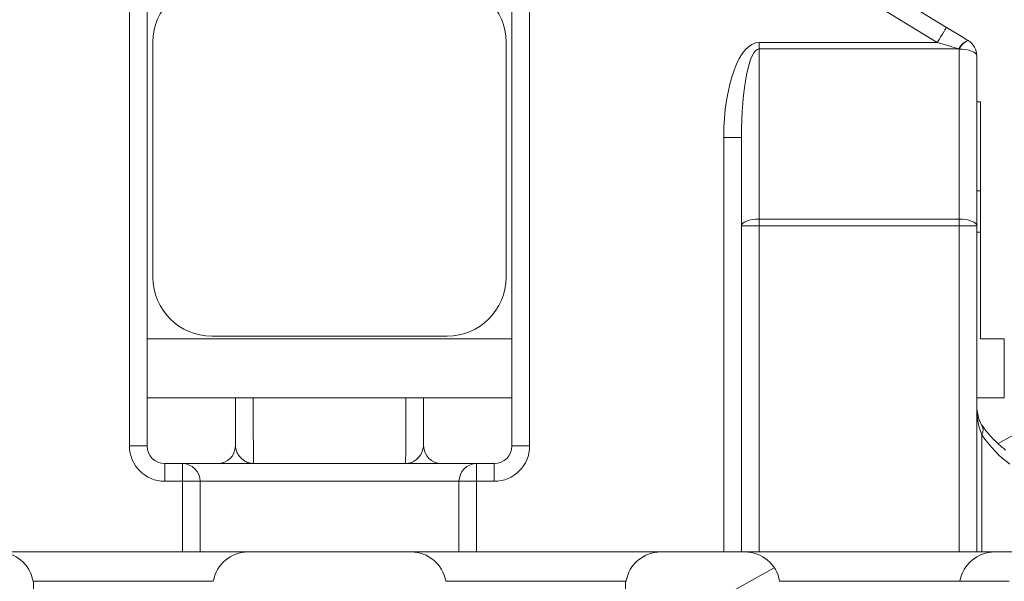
# Model space of a CAD drawing. Header units: millimetres. Extents: x 666 to 1382, y 1052 to 2543.
# Tile 9 of 12: x 971 to 1139, y 2050 to 2145. Entities that reach past the tile are written whole.
import ezdxf

# ---------------------------------------------------------------- set-up
doc = ezdxf.new("R2010")
doc.units = ezdxf.units.MM

msp = doc.modelspace()

# ---------------------------------------------------------------- linework, layer by layer
at = {"color": 7, "linetype": 'Continuous', "lineweight": 15}
for p, q in [((1085.02, 2170.93), (1129.29, 2143.92)), ((1127.72, 2141.35), (1083.46, 2168.36)), ((990.02, 2072.57), (990.02, 2156.58)), ((993.03, 2156.58), (993.03, 2072.57)), ((1055.21, 2072.57), (1055.21, 2156.58)), ((1058.22, 2156.58), (1058.22, 2072.57)), ((994.03, 2141.43), (994.03, 2101.31)), ((1054.21, 2101.31), (1054.21, 2141.43)), ((1097.34, 2141.35), (1097.34, 2140.24)), ((1097.34, 2141.35), (1127.72, 2141.35)), ((1097.34, 2140.24), (1097.34, 2111.22)), ((1131.39, 2140.24), (1097.34, 2140.24)), ((1131.44, 2140.2), (1131.39, 2140.24)), ((1131.44, 2111.22), (1131.44, 2140.2)), ((1132.95, 2141.69), (1133.01, 2141.65)), ((1134.45, 2139.08), (1134.45, 2110.1)), ((1135.11, 2131.2), (1134.45, 2131.2)), ((1135.11, 2131.2), (1135.11, 2116.06)), ((1094.33, 2125.15), (1091.32, 2125.15)), ((1091.32, 2054.52), (1091.32, 2125.15)), ((1094.33, 2110.1), (1094.33, 2125.15)), ((1134.45, 2116.06), (1135.11, 2116.06)), ((1135.11, 2109.03), (1135.11, 2116.06)), ((1094.33, 2054.52), (1094.33, 2110.1)), ((1097.34, 2110.1), (1094.33, 2110.1)), ((1097.34, 2111.22), (1097.34, 2110.1)), ((1097.34, 2111.22), (1131.44, 2111.22)), ((1131.44, 2110.1), (1097.34, 2110.1)), ((1097.34, 2110.1), (1097.34, 2054.52)), ((1131.44, 2110.1), (1131.44, 2111.22)), ((1131.44, 2054.52), (1131.44, 2110.1)), ((1134.45, 2110.1), (1131.44, 2110.1)), ((1134.45, 2110.1), (1134.45, 2054.52)), ((1134.45, 2109.03), (1135.11, 2109.03)), ((1135.11, 2090.84), (1135.11, 2109.03)), ((1055.21, 2090.84), (993.03, 2090.84)), ((1004.06, 2091.28), (1044.18, 2091.28)), ((1139.15, 2090.84), (1135.11, 2090.84)), ((1139.15, 2080.75), (1139.15, 2090.84)), ((1055.21, 2080.75), (993.03, 2080.75)), ((1139.15, 2080.75), (1134.45, 2080.75)), ((1142.82, 2075.62), (1138.08, 2072.99)), ((1135.31, 2074.47), (1135.31, 2054.52)), ((993.03, 2072.57), (990.02, 2072.57)), ((1058.22, 2072.57), (1055.21, 2072.57)), ((996.04, 2066.55), (996.04, 2069.56)), ((996.04, 2069.56), (999.05, 2069.56)), ((999.05, 2066.55), (999.05, 2069.56)), ((999.05, 2069.56), (1049.2, 2069.56)), ((1049.2, 2066.55), (1049.2, 2069.56)), ((1049.2, 2069.56), (1052.21, 2069.56)), ((1052.21, 2066.55), (1052.21, 2069.56)), ((999.05, 2066.55), (996.04, 2066.55)), ((999.05, 2054.52), (999.05, 2066.55)), ((999.05, 2066.55), (1002.06, 2066.55)), ((1002.06, 2066.55), (1002.06, 2054.52)), ((1046.19, 2066.55), (1002.06, 2066.55)), ((1046.19, 2066.55), (1049.2, 2066.55)), ((1046.19, 2054.52), (1046.19, 2066.55)), ((1049.2, 2066.55), (1049.2, 2054.52)), ((1052.21, 2066.55), (1049.2, 2066.55)), ((999.05, 2054.52), (956.92, 2054.52)), ((1002.06, 2054.52), (999.05, 2054.52)), ((1002.06, 2054.52), (1046.19, 2054.52)), ((1049.2, 2054.52), (1046.19, 2054.52)), ((1091.32, 2054.52), (1049.2, 2054.52)), ((1094.33, 2054.52), (1091.32, 2054.52)), ((1097.34, 2054.52), (1094.33, 2054.52)), ((1131.44, 2054.52), (1097.34, 2054.52)), ((1134.45, 2054.52), (1131.44, 2054.52)), ((1135.31, 2054.52), (1134.45, 2054.52)), ((1150.5, 2054.52), (1135.31, 2054.52)), ((1099.94, 2051.81), (1092.18, 2047.49)), ((1004.31, 2049.5), (973.57, 2049.5)), ((973.67, 2047.49), (973.67, 2049.5)), ((1074.67, 2049.5), (1043.93, 2049.5)), ((1074.57, 2047.49), (1074.57, 2049.5)), ((1131.59, 2049.5), (1100.85, 2049.5)), ((1139.97, 2049.5), (1131.59, 2049.5))]:
    msp.add_line(p, q, dxfattribs=at)
at = {"color": 7, "linetype": 'Continuous', "lineweight": 15, "flags": 128}
for points in [[(1129.29, 2143.92), (1129.26, 2143.87), (1129.17, 2143.73), (1129.03, 2143.49), (1128.83, 2143.17), (1128.59, 2142.78), (1128.32, 2142.34), (1128.03, 2141.85), (1127.72, 2141.35)], [(1132.95, 2141.69), (1131.77, 2142.41), (1130.54, 2143.16), (1129.29, 2143.92)], [(1131.39, 2140.24), (1130.2, 2140.6), (1128.97, 2140.97), (1127.72, 2141.35)], [(1134.45, 2139.08), (1134.39, 2139.3), (1134.22, 2139.51), (1133.94, 2139.71), (1133.57, 2139.87), (1133.11, 2140.01), (1132.59, 2140.12), (1132.03, 2140.18), (1131.44, 2140.2)], [(1094.33, 2110.1), (1094.39, 2110.32), (1094.56, 2110.53), (1094.84, 2110.73), (1095.21, 2110.89), (1095.67, 2111.03), (1096.19, 2111.14), (1096.75, 2111.2), (1097.34, 2111.22)], [(1134.45, 2110.1), (1134.39, 2110.32), (1134.22, 2110.53), (1133.94, 2110.73), (1133.57, 2110.89), (1133.11, 2111.03), (1132.59, 2111.14), (1132.03, 2111.2), (1131.44, 2111.22)]]:
    msp.add_lwpolyline(points, dxfattribs=at)
at = {"color": 7, "linetype": 'Continuous', "lineweight": 15}
for centre, radius, start, end in [((1004.06, 2141.43), 10.03, 90, 180), ((1044.18, 2141.43), 10.03, 0, 90), ((1133.85, 2139.15), 2.69, 109.4189, 156.1899), ((1133.9, 2139.12), 2.69, 109.4246, 156.1866), ((1131.44, 2139.08), 3.01, 0, 58.6168), ((1004.06, 2101.31), 10.03, 180, 270), ((1044.18, 2101.31), 10.03, 270, 0), ((996.04, 2072.57), 6.02, 180, 270), ((996.04, 2072.57), 3.01, 180, 270), ((1005.06, 2072.57), 3.01, 270, 0), ((1043.18, 2072.57), 3.01, 180, 270), ((1052.21, 2072.57), 6.02, 270, 0), ((1052.21, 2072.57), 3.01, 270, 0), ((999.05, 2066.55), 3.01, 0, 90), ((1049.2, 2066.55), 3.01, 90, 180), ((967.64, 2048.5), 6.02, 9.5941, 90), ((1010.25, 2048.5), 6.02, 90, 170.4059), ((1038, 2048.5), 6.02, 9.5941, 90), ((1080.61, 2048.5), 6.02, 90, 170.4059), ((1094.92, 2048.5), 6.02, 9.5941, 90), ((1137.53, 2048.5), 6.02, 90, 170.4059)]:
    msp.add_arc(centre, radius, start, end, dxfattribs=at)
at = {"color": 8, "linetype": 'Continuous', "lineweight": 15}
msp.add_arc((1133.83, 2075.31), 1.69, 330.3803, 31.2696, dxfattribs=at)
at = {"color": 7, "linetype": 'Continuous', "lineweight": 15}
for centre, major_axis, ratio, start_param, end_param in [((1097.34, 2125.15), (0, -16.2), 0.371391, 3.141593, 4.712389), ((1097.34, 2125.15), (0, 15.09), 0.199451, 0, 1.570796), ((1148.47, 2094.64), (0, 28.08), 0.673077, 2.371547, 2.682763)]:
    msp.add_ellipse(centre, major_axis=major_axis, ratio=ratio, start_param=start_param, end_param=end_param, dxfattribs=at)
for points, knots in [([(1008.07, 2072.57), (1008.07, 2073.95), (1008.07, 2076.36), (1008.07, 2079.43), (1008.07, 2080.75)], [0, 0, 0, 0, 0.5718099, 1, 1, 1, 1]), ([(1011.12, 2080.75), (1011.12, 2080.74), (1011.12, 2079.56), (1011.12, 2077.33), (1011.13, 2074.47), (1011.14, 2072.19), (1011.14, 2070.41), (1011.14, 2069.87), (1011.14, 2069.58)], [0, 0, 0, 0, 0.000684, 0.194975, 0.389267, 0.583514, 0.777761, 1, 1, 1, 1]), ([(1037.1, 2069.58), (1037.1, 2069.95), (1037.1, 2070.59), (1037.11, 2072.68), (1037.11, 2075), (1037.12, 2077.71), (1037.12, 2079.73), (1037.13, 2080.75)], [0, 0, 0, 0, 0.269758, 0.461205, 0.658203, 0.827214, 1, 1, 1, 1]), ([(1040.17, 2080.75), (1040.17, 2079.43), (1040.17, 2076.36), (1040.17, 2073.95), (1040.17, 2072.57)], [0, 0, 0, 0, 0.4281901, 1, 1, 1, 1]), ([(1135.31, 2074.47), (1135.15, 2074.89), (1134.76, 2075.96), (1134.5, 2077.85), (1134.47, 2079.35), (1134.45, 2080.1)], [0, 0, 0, 0, 0.2428764, 0.6177543, 1, 1, 1, 1]), ([(1135.28, 2076.19), (1135.14, 2076.44), (1134.85, 2076.93), (1134.59, 2077.99), (1134.46, 2079.06), (1134.46, 2079.84), (1134.47, 2080.12)], [0, 0, 0, 0, 0.275261, 0.538369, 0.83353, 1, 1, 1, 1]), ([(1139.38, 2071.88), (1139.12, 2072.08), (1138.37, 2072.65), (1137.16, 2073.81), (1136.05, 2075.11), (1135.45, 2075.96), (1135.28, 2076.19)], [0, 0, 0, 0, 0.179954, 0.53108, 0.869495, 1, 1, 1, 1]), ([(1008.07, 2072.57), (1008.11, 2072.28), (1008.19, 2071.7), (1008.65, 2070.94), (1009.16, 2070.38), (1009.63, 2070.03), (1009.97, 2069.84), (1010.23, 2069.74), (1010.42, 2069.68), (1010.56, 2069.64), (1010.68, 2069.62), (1010.78, 2069.6), (1010.87, 2069.59), (1010.95, 2069.59), (1011.02, 2069.58), (1011.09, 2069.58), (1011.12, 2069.58), (1011.14, 2069.58)], [0, 0, 0, 0, 0.196095, 0.39391, 0.59219, 0.724403, 0.812711, 0.871739, 0.911308, 0.937988, 0.95615, 0.968697, 0.981186, 0.98767, 0.99248, 0.99619, 1, 1, 1, 1]), ([(1037.1, 2069.58), (1037.12, 2069.58), (1037.16, 2069.58), (1037.22, 2069.58), (1037.29, 2069.59), (1037.47, 2069.6), (1037.66, 2069.63), (1038.15, 2069.76), (1038.85, 2070.14), (1039.83, 2071.07), (1040.05, 2072.07), (1040.17, 2072.57)], [0, 0, 0, 0, 0.0037853, 0.0080681, 0.0114255, 0.0193106, 0.0580766, 0.1020311, 0.3148718, 0.651929, 1, 1, 1, 1])]:
    msp.add_open_spline(points, degree=3, knots=knots, dxfattribs=at)

doc.saveas('drawing.dxf')
